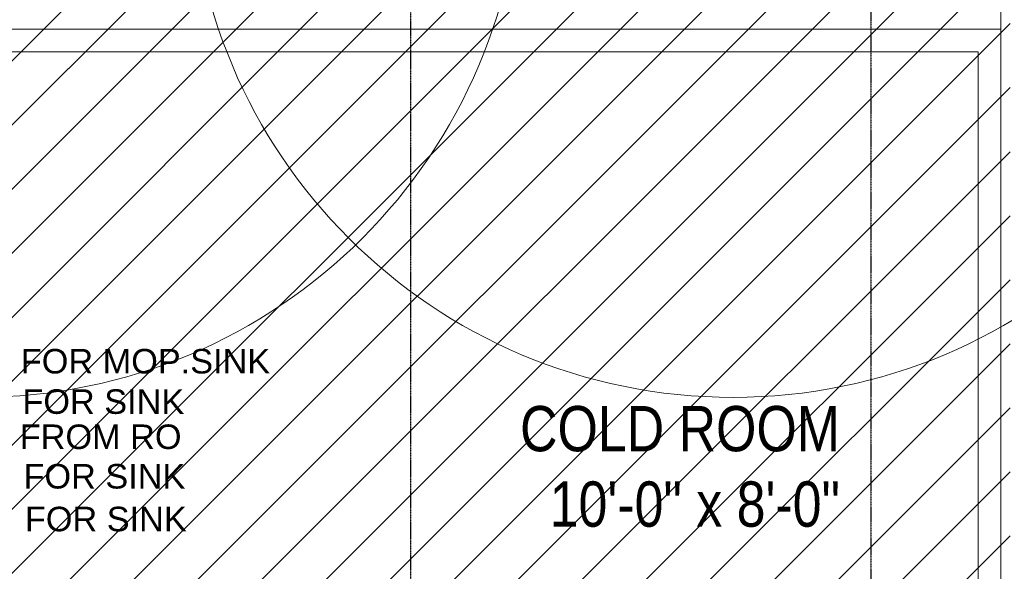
# Model space of a CAD drawing. Header units: millimetres. Extents: x -226731 to 126254, y -16359 to 60195.
# Tile 169 of 256: x -156942 to -154224, y 18040 to 19563. Entities that reach past the tile are written whole.
import ezdxf

# ---------------------------------------------------------------- set-up
doc = ezdxf.new("R2010")
doc.units = ezdxf.units.MM
doc.header["$LTSCALE"] = 0.1
doc.header["$MEASUREMENT"] = 0
doc.linetypes.add('$0$HIDDEN', pattern=[0.375, 0.25, -0.125])
doc.layers.get('0').update_dxf_attribs({"lineweight": 5})
for name, color, linetype, lineweight in [('0_CCE_ FF_SIDE WALL SPRINKLER', 6, 'Continuous', 0), ('FIXTURES', 2, 'Continuous', 9), ('P-STORM-TEXT', 7, 'Continuous', 15), ('SPRINKLER COVERAGE AREA', 1, 'Continuous', 9), ('TEXT', 70, 'Continuous', 5), ('WALLS', 1, 'Continuous', 5)]:
    doc.layers.add(name, color=color, linetype=linetype, lineweight=lineweight)
for name, color, linetype in [('0_CCE_PL Domestic pipe', 5, 'DOMESTIC_LINE'), ('0_CCE_PLUMBIMG TEXT', 8, 'Continuous'), ('A-Anno-Note', 211, 'Continuous'), ('FIRE FIGHTING SERVICES', 5, 'Continuous'), ('NPC-P-Waste Water Pipe', 5, 'Continuous')]:
    doc.layers.add(name, color=color, linetype=linetype)
doc.styles.add('200SCALE', font='simplex.shx', dxfattribs={"width": 0.65, "height": 0.5})
doc.styles.add('ARIAL', font='arial.ttf')
doc.styles.add('Dominos CV Raman - X base$0$50', font='arial.ttf', dxfattribs={"height": 75})
doc.styles.add('S2-ARIAL', font='arial.ttf')
doc.styles.get("Standard").update_dxf_attribs({"font": 'ARIALN.TTF'})
doc.linetypes.add('DOMESTIC_LINE', pattern='A,0.5,-0.2,["DWS",ARIAL,S=0.1,R=0,X=-0.1,Y=-0.05],-0.25', length=0.95)
doc.dimstyles.new('200 SCALE', dxfattribs={"dimscale": 1.5, "dimtxt": 0.5, "dimasz": 0.04, "dimexe": 1, "dimexo": 1, "dimgap": 0.1, "dimtad": 1, "dimdec": 0, "dimlfac": 1000, "dimzin": 12, "dimdsep": 46, "dimtxsty": '200SCALE', "dimblk": 'TIK', "dimcen": -1, "dimse1": 1, "dimse2": 1, "dimclrd": 8, "dimclrt": 4, "dimaunit": 1, "dimadec": 8, "dimazin": 0, "dimtfac": 1, "dimtdec": 0, "dimtix": 1, "dimtmove": 2, "dimatfit": 3, "dimfxl": 0, "dimtolj": 1, "dimtzin": 0, "dimarcsym": 0})

# ---------------------------------------------------------------- blocks, each defined once
blk = doc.blocks.new('TIK')
at = {"color": 4}
for p, q in [((-4, 0), (4, 0)), ((0, -4), (0, 4))]:
    blk.add_line(p, q, dxfattribs=at)
at = {"color": 6}
blk.add_line((-3, -3), (3, 3), dxfattribs=at)
blk = doc.blocks.new('A$C643D7E06')
at = {"layer": '0_CCE_PLUMBIMG TEXT', "color": 7, "lineweight": 0, "width": 1259.511, "attachment_point": 1, "style": 'S2-ARIAL'}
for s, insert, char_height in [(' FOR MOP.SINK ', (7886.5, 7954.1, 0), 67.708), ('FOR SINK', (7917.2, 7842.6, 0), 67.71), (' FROM RO', (7883.6, 7745.5, 0), 67.71), ('FOR SINK', (7920.2, 7636.4, 0), 67.71), ('FOR SINK', (7924, 7518.4, 0), 67.71)]:
    blk.add_mtext(s, dxfattribs=dict(at, insert=insert, char_height=char_height))
blk = doc.blocks.new('A$C67E6678E')
at = {"layer": 'NPC-P-Waste Water Pipe', "true_color": 0xcd6928}
h = blk.add_hatch(dxfattribs=at)
h.set_pattern_fill('ANSI31', color=32, scale=1000)
h.set_pattern_definition([(45, (164851.16, -10699.63), (-88.38835, 88.38835), [])])
h.paths.add_polyline_path([(10643.2, 4336.7), (6342.1, 4336.7), (6342.1, 4814.1), (5642.5, 4814.1), (5642.5, 4508.5), (2241, 4508.5), (2241, 4950), (1634.9, 4950), (1634.9, 6045.3), (842.5, 6045.3), (842.5, 10025), (10643.2, 10025)])
blk = doc.blocks.new('A$C2AD535C3')
at = {"layer": 'SPRINKLER COVERAGE AREA', "color": 1}
blk.add_circle((0, 0), 2500, dxfattribs=at)
blk = doc.blocks.new('G$C3584CA52')
at = {"layer": '0_CCE_ FF_SIDE WALL SPRINKLER', "color": 240, "xscale": -0.6, "yscale": 0.6, "zscale": 0.6}
for p in [(5961.9, -1200.5), (8045.9, -1200.5)]:
    blk.add_blockref('A$C2AD535C3', p, dxfattribs=at)

msp = doc.modelspace()

# ---------------------------------------------------------------- linework, layer by layer
at = {"layer": 'A-Anno-Note', "color": 8, "linetype": '$0$HIDDEN'}
msp.add_lwpolyline([(-155862.2, 20679.4), (-154592.2, 20679.4), (-154592.2, 10340.2), (-155862.2, 10340.2)], close=True, dxfattribs=at)
at = {"layer": 'FIXTURES', "color": 8}
msp.add_lwpolyline([(-157183.7, 17186.3), (-154233.7, 17186.3), (-154233.7, 19536.3), (-157183.7, 19536.3)], close=True, dxfattribs=at)
msp.add_lwpolyline([(-155233.7, 17186.3), (-155233.7, 17248.8), (-154296.2, 17248.8), (-154296.2, 19473.8), (-157121.2, 19473.8), (-157121.2, 17248.8), (-156183.7, 17248.8), (-156183.7, 17186.3)], dxfattribs=at)
at = {"layer": 'WALLS', "color": 8, "ltscale": 1.2}
msp.add_lwpolyline([(-159233.7, 20724.6), (-159233.7, 20499.6), (-154233.7, 20499.6), (-154233.7, 15036.3), (-158509.1, 15036.3), (-158509.1, 14886.3), (-154233.7, 14886.3), (-154233.7, 11324.6), (-155513.7, 11324.6), (-155513.7, 10696.8)], dxfattribs=at)

# ---------------------------------------------------------------- block references
at = {"layer": '0_CCE_PL Domestic pipe', "color": 0}
msp.add_blockref('A$C643D7E06', (-164851.2, 10699.6), dxfattribs=at)
at = {"layer": 'FIRE FIGHTING SERVICES'}
msp.add_blockref('G$C3584CA52', (-163018.3, 21220.5), dxfattribs=at)
at = {"layer": 'NPC-P-Waste Water Pipe', "color": 0}
msp.add_blockref('A$C67E6678E', (-164851.2, 10699.6), dxfattribs=at)

# ---------------------------------------------------------------- texts
at = {"layer": 'TEXT', "color": 8, "insert": (-154840.8, 12362.8), "char_height": 100, "width": 1570.504, "attachment_point": 1, "rotation": 90}
msp.add_mtext('\\pi410.4568;LINEAR SOFA', dxfattribs=at)
at = {"layer": 'TEXT', "color": 8}
for s, insert, char_height, width, attachment_point in [('\\pi227.35774;BOH AREA \\P\\pi317.19403;+150MM', (-160468.8, 19988.8), 120, 1155.234, 1), ('COLD ROOM \\P10\'-0" x 8\'-0"', (-154677.4, 18496.2), 125, 1820.85, 3)]:
    msp.add_mtext(s, dxfattribs=dict(at, insert=insert, char_height=char_height, width=width, attachment_point=attachment_point))
at = {"layer": 'TEXT', "color": 8, "lineweight": 0, "ltscale": 100, "insert": (-161522.5, 19105.1), "char_height": 75, "width": 1117.423, "attachment_point": 1, "style": 'Dominos CV Raman - X base$0$50'}
msp.add_mtext('\\pi211.28631;{\\C1;Electrical panel}', dxfattribs=at)

# ---------------------------------------------------------------- leaders
at = {"layer": 'P-STORM-TEXT', "color": 8, "linetype": 'Continuous'}
msp.add_leader([(-154271.2, 20398.3), (-153918.1, 19416.5), (-153846.9, 19416.5)], dimstyle='200 SCALE', override={"dimasz": 0.1, "dimtad": 0, "dimclrd": 256}, dxfattribs=at)

doc.saveas('drawing.dxf')
